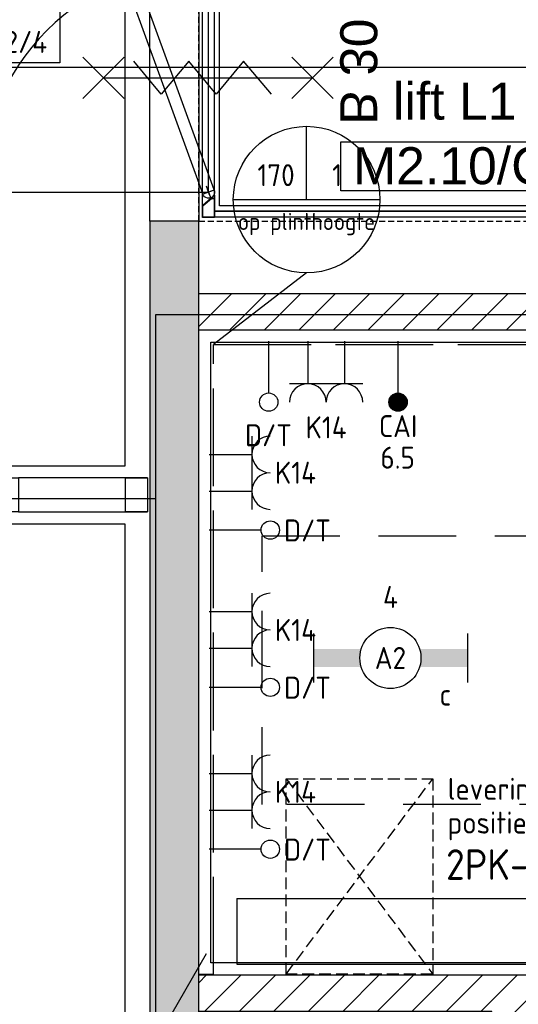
# Model space of a CAD drawing. Header units: millimetres. Extents: x -38032 to 104346, y -31182 to 78566.
# Tile 35 of 213: x 12502 to 14543, y 18488 to 22519. Entities that reach past the tile are written whole.
import ezdxf
from ezdxf.enums import TextEntityAlignment as Align

# ---------------------------------------------------------------- set-up
doc = ezdxf.new("R2010")
doc.units = ezdxf.units.MM
doc.header["$LTSCALE"] = 100
doc.set_wipeout_variables(frame=1)
for name, pattern in [('E_GOOT3', [5, 4, -1]), ('HIDDEN2', [4.7625, 3.175, -1.5875]), ('PHANTOM', [63.5, 31.75, -6.35, 6.35, -6.35, 6.35, -6.35]), ('STYLE_02', [0.694425, 0.48607, -0.208355]), ('STYLE_14', [0.369094, 0.246063, -0.123031])]:
    doc.linetypes.add(name, pattern=pattern)
for name, color, linetype in [('AB$1A---_ATTRIB035', 8, 'Continuous'), ('AL$1A---_ALGEMEEN', 8, 'Continuous'), ('AM$1A---_ARCERING', 8, 'Continuous'), ('AT$1A---_TEKST100', 8, 'Continuous'), ('BOUWKUNDIG', 8, 'Continuous'), ('Data', 4, 'Continuous'), ('EL6131--_KG', 3, 'Continuous'), ('EL6131--_WG', 3, 'Continuous'), ('EL6222--', 3, 'Continuous'), ('EL6311--', 3, 'Continuous'), ('EL6431--', 3, 'Continuous'), ('EL6441--', 3, 'Continuous'), ('EM6131--', 1, 'Continuous'), ('Kastenscheiding', 4, 'PHANTOM'), ('LICHT_TEXT018', 1, 'Continuous'), ('versterkte strook', 7, 'Continuous')]:
    doc.layers.add(name, color=color, linetype=linetype)
doc.styles.add('Arial', font='ARIAL.TTF')
doc.styles.add('BURO-018', font='iso.shx', dxfattribs={"height": 90})
doc.styles.add('BURO-025', font='ISO.shx', dxfattribs={"height": 125})
doc.styles.get("Standard").update_dxf_attribs({"font": 'iso.shx'})
pattern_1 = [(45, (-987935.49, -175784.82), (70.710678, -70.710678), [])]

# ---------------------------------------------------------------- blocks, each defined once
blk = doc.blocks.new('1115B6630')
at = {"color": 0}
for p, q in [((-6.3, 2), (-6.3, -2)), ((6.3, 2), (6.3, -2))]:
    blk.add_line(p, q, dxfattribs=at)
at = {"color": 0, "linetype": 'Continuous'}
blk.add_circle((0, 0), 2.5, dxfattribs=at)
at = {"color": 0}
for points in [[(-2.5, 0.75), (-6.3, 0.75), (-2.5, -0.75), (-6.3, -0.75)], [(2.5, 0.75), (6.3, 0.75), (2.5, -0.75), (6.3, -0.75)]]:
    blk.add_solid(points, dxfattribs=at)
at = {"color": 0, "linetype": 'Continuous', "style": 'BURO-018'}
for tag, p in [('E_GKAST', (0, 8)), ('E_GROEP', (0, 5)), ('E_SGROEP', (4.5, 5)), ('E_ARMCODE', (0, 0)), ('E_SLET', (4.5, -3))]:
    blk.add_attdef(tag, text='', height=1.8, dxfattribs=at).set_placement(p, align=Align.MIDDLE)
blk = doc.blocks.new('110802A')
at = {"color": 0, "linetype": 'Continuous'}
blk.add_line((0, 5.25), (0, 1), dxfattribs=at)
at = {"color": 0, "linetype": 'Continuous', "const_width": 0.75}
blk.add_lwpolyline([(-0.375, 6, 1), (0.375, 6, 1)], format="xyb", close=True, dxfattribs=at)
at = {"color": 0, "linetype": 'Continuous'}
blk.add_circle((0, 6), 0.75, dxfattribs=at)
at = {"color": 0, "linetype": 'Continuous', "style": 'BURO-018'}
for tag, p in [('E_TEXT2', (0, 9)), ('E_TEXT1', (3.5, 6))]:
    blk.add_attdef(tag, text='', height=1.8, dxfattribs=at).set_placement(p, align=Align.MIDDLE)
at = {"color": 0, "linetype": 'Continuous', "style": 'BURO-018', "flags": 1}
blk.add_attdef('E_MATCODE', text='', height=1.8, dxfattribs=at).set_placement((0, 0), align=Align.MIDDLE)
blk = doc.blocks.new('patchkast')
at = {"layer": 'Data', "linetype": 'STYLE_02'}
for p, q in [((-800, 0), (-800, 600)), ((-800, 600), (0, 600)), ((0, 0), (-800, 600)), ((-800, 0), (0, 600)), ((0, 600), (0, 0)), ((0, 0), (-800, 0))]:
    blk.add_line(p, q, dxfattribs=at)
blk = doc.blocks.new('E-GK-GTC-10E3C')
at = {"color": 0, "linetype": 'Continuous'}
for p, q in [((-0.5, 135), (0.5, 135)), ((-0.5, -135), (0.5, -135))]:
    blk.add_line(p, q, dxfattribs=at)
blk = doc.blocks.new('E-GK-END-10E')
at = {"color": 0, "linetype": 'Continuous'}
blk.add_line((0, 135), (0, -135), dxfattribs=at)
blk = doc.blocks.new('E00126')
at = {"color": 0, "linetype": 'Continuous'}
for p, q in [((-3, 4.5), (3, 4.5)), ((-1.5, 1), (-1.5, 4.5)), ((1.5, 1), (1.5, 4.5))]:
    blk.add_line(p, q, dxfattribs=at)
for centre in [(-1.5, 6), (1.5, 6)]:
    blk.add_arc(centre, 1.5, 180, 0, dxfattribs=at)
at = {"color": 0, "linetype": 'Continuous', "style": 'BURO-018'}
for tag, p in [('E_GKAST', (0, 11.5)), ('E_GROEP', (0, 8.5)), ('E_SGROEP', (4.5, 8.5))]:
    blk.add_attdef(tag, text='', height=1.8, dxfattribs=at).set_placement(p, align=Align.MIDDLE)
at = {"color": 0, "linetype": 'Continuous', "style": 'BURO-018', "flags": 1}
for tag, p in [('E_VERMCODE', (13, 8.5)), ('E_MATCODE', (0, 0))]:
    blk.add_attdef(tag, text='', height=1.8, dxfattribs=at).set_placement(p, align=Align.MIDDLE)
blk = doc.blocks.new('E00139')
at = {"color": 0, "linetype": 'Continuous'}
blk.add_line((0, 5.25), (0, 1), dxfattribs=at)
blk.add_circle((0, 6), 0.75, dxfattribs=at)
at = {"color": 7, "style": 'BURO-018'}
for tag, p in [('E_COMMENT1', (0, 12)), ('E_DCOM1', (0, 9))]:
    blk.add_attdef(tag, text='', height=1.8, dxfattribs=at).set_placement(p, align=Align.MIDDLE)
at = {"color": 0, "style": 'BURO-018'}
blk.add_attdef('E_TEXT1', text='', height=1.8, dxfattribs=at).set_placement((2.5, 6), align=Align.MIDDLE)
at = {"color": 0, "linetype": 'Continuous', "style": 'BURO-018', "flags": 1}
blk.add_attdef('E_MATCODE', text='', height=1.8, dxfattribs=at).set_placement((0, 0), align=Align.MIDDLE)
blk = doc.blocks.new('E00098')
at = {"color": 0, "linetype": 'Continuous'}
blk.add_line((0, 0), (-5, -8.66), dxfattribs=at)
blk.add_lwpolyline([(-5, -8.66, 0, 1, 0), (-3.5, -6.062, 1, 1, 0)], format="xyseb", dxfattribs=at)
blk = doc.blocks.new('E00103')
at = {"color": 0, "linetype": 'Continuous'}
for p, q in [((0, 6), (0, 12)), ((-6, 6), (6, 6))]:
    blk.add_line(p, q, dxfattribs=at)
blk.add_circle((0, 6), 6, dxfattribs=at)
at = {"color": 0, "linetype": 'Continuous', "style": 'BURO-018'}
for tag, p in [('E_TEXT1', (-2.5, 8)), ('E_TEXT3', (2.5, 8)), ('E_TEXT6', (0, 4))]:
    blk.add_attdef(tag, text='', height=1.8, dxfattribs=at).set_placement(p, align=Align.MIDDLE)
blk = doc.blocks.new('ruimtenummer')
at = {"layer": 'AL$1A---_ALGEMEEN', "color": 0, "flags": 1}
for tag, p in [('peil', (-450, -397.1)), ('onderdeel', (-450, -669.8))]:
    blk.add_attdef(tag, p, '', height=151.5, dxfattribs=at)
at = {"color": 0}
blk.add_wipeout([(-450, 100), (450, 100), (450, -100), (-450, -100)], dxfattribs=at).dxf.layer = 'AL$1A---_ALGEMEEN'
at = {"layer": 'AL$1A---_ALGEMEEN', "color": 0}
blk.add_lwpolyline([(-450, 100), (450, 100), (450, -100), (-450, -100)], close=True, dxfattribs=at)
at = {"layer": 'AL$1A---_ALGEMEEN', "color": 0, "style": 'Arial'}
blk.add_attdef('ruimtenummer', text='', height=151.5, dxfattribs=at).set_placement((0, 78), align=Align.TOP_CENTER)
blk = doc.blocks.new('Group-71')
at = {"layer": 'AL$1A---_ALGEMEEN', "color": 0}
for p, q in [((-97.5, 382.003125), (127.5, 157.003125)), ((-97.5, 157.003125), (127.5, 382.003125))]:
    blk.add_line(p, q, dxfattribs=at)
at = {"layer": 'AL$1A---_ALGEMEEN', "color": 0, "flags": 1}
blk.add_attdef('B60_30', (-97.5, 157.003125), '', height=0.2, dxfattribs=at)
blk = doc.blocks.new('Group-72')
at = {"layer": 'AL$1A---_ALGEMEEN', "color": 0}
for p, q in [((-97.5, -757.809375), (127.5, -982.809375)), ((-97.5, -982.809375), (127.5, -757.809375))]:
    blk.add_line(p, q, dxfattribs=at)
at = {"layer": 'AL$1A---_ALGEMEEN', "color": 0, "flags": 1}
blk.add_attdef('B60_30', (-97.5, -982.809375), '', height=0.2, dxfattribs=at)
blk = doc.blocks.new('wbdbo 30 zelfsl')
at = {"layer": 'AL$1A---_ALGEMEEN', "color": 0}
blk.add_line((15, -870.3), (15, 269.5), dxfattribs=at)
blk.add_lwpolyline([(-75, 45.3), (105, -106.5), (-75, -256.1), (105, -405.7), (-75, -555.2), (105, -704.7)], dxfattribs=at)
for name in ['Group-71', 'Group-72']:
    blk.add_blockref(name, (0, 0), dxfattribs=at)
at = {"layer": 'AT$1A---_TEKST100', "style": 'Arial'}
for s, p in [('R ', (15, -955.7)), ('30', (15, -1199.2))]:
    blk.add_text(s, height=151.52, dxfattribs=at).set_placement(p, align=Align.BOTTOM_CENTER)
blk = doc.blocks.new('32x_hout-mk 819-p')
at = {"color": 0}
for points in [[(529.5, -139), (10.8, -139), (10.8, 0), (529.5, 0)], [(2522.5, -139), (3051.1, -139), (3051.1, 0), (2522.5, 0)]]:
    blk.add_wipeout(points, dxfattribs=at).dxf.layer = 'AL$1A---_ALGEMEEN'
at = {"layer": 'AL$1A---_ALGEMEEN', "color": 0}
for points in [[(529.5, -139), (10.8, -139), (10.8, 0), (529.5, 0)], [(2522.5, -139), (3051.1, -139), (3051.1, 0), (2522.5, 0)]]:
    blk.add_lwpolyline(points, close=True, dxfattribs=at)
at = {"color": 0}
for points in [[(10.8, 0), (100.8, 0), (100.8, -139), (10.8, -139)], [(619.5, 0), (529.5, 0), (529.5, -139), (619.5, -139)], [(2432.5, 0), (2522.5, 0), (2522.5, -139), (2432.5, -139)], [(2960.8, 0), (3050.8, 0), (3050.8, -139), (2960.8, -139)]]:
    blk.add_wipeout(points, dxfattribs=at).dxf.layer = 'AL$1A---_ALGEMEEN'
at = {"layer": 'AL$1A---_ALGEMEEN', "color": 0}
for points in [[(10.8, 0), (100.8, 0), (100.8, -139), (10.8, -139)], [(619.5, 0), (529.5, 0), (529.5, -139), (619.5, -139)], [(2432.5, 0), (2522.5, 0), (2522.5, -139), (2432.5, -139)], [(2960.8, 0), (3050.8, 0), (3050.8, -139), (2960.8, -139)]]:
    blk.add_lwpolyline(points, close=True, dxfattribs=at)
at = {"color": 0}
blk.add_wipeout([(1527.5, 0), (2457.5, 0), (2457.5, -40), (1527.5, -40)], dxfattribs=at).dxf.layer = 'AL$1A---_ALGEMEEN'
at = {"layer": 'AL$1A---_ALGEMEEN', "color": 0}
blk.add_line((2457.5, -1.1), (2457.5, 928.9), dxfattribs=at)
blk.add_lwpolyline([(1527.5, 0), (2457.5, 0), (2457.5, -40), (1527.5, -40)], close=True, dxfattribs=at)
blk.add_arc((2457.5, -1.1), 930, 90, 179.9313, dxfattribs=at)
at = {"layer": 'AL$1A---_ALGEMEEN', "color": 0, "xscale": -1, "rotation": 180}
blk.add_blockref('wbdbo 30 zelfsl', (1508.9, -490.1), dxfattribs=at)
at = {"color": 0}
blk.add_wipeout([(1524.5, 0), (594.5, 0), (594.5, -40), (1524.5, -40)], dxfattribs=at).dxf.layer = 'AL$1A---_ALGEMEEN'
at = {"layer": 'AL$1A---_ALGEMEEN', "color": 0}
blk.add_line((594.5, -1.1), (594.5, 928.9), dxfattribs=at)
blk.add_lwpolyline([(1524.5, 0), (594.5, 0), (594.5, -40), (1524.5, -40)], close=True, dxfattribs=at)
blk.add_arc((594.5, -1.1), 930, 0.0687, 90, dxfattribs=at)
blk = doc.blocks.new('tekst 12 pts')
at = {"layer": 'AL$1A---_ALGEMEEN', "color": 0, "style": 'Arial'}
blk.add_attdef('naam_ruimte', text='', height=151.5, dxfattribs=at).set_placement((0, -41.1), align=Align.TOP_CENTER)
at = {"layer": 'AL$1A---_ALGEMEEN', "color": 0, "flags": 1}
for tag, p in [('oppervlakte', (-264.6, -1003)), ('stramiennummer', (-264.6, -1275.7))]:
    blk.add_attdef(tag, p, '', height=151.5, dxfattribs=at)
blk = doc.blocks.new('V_gg2000')
at = {"layer": 'AL$1A---_ALGEMEEN', "color": 0}
blk.add_lwpolyline([(-1000, 0), (1000, 0), (1000, -25), (-1000, -25)], close=True, dxfattribs=at)
blk = doc.blocks.new('A0FRONT1160')
at = {"layer": 'AL$1A---_ALGEMEEN', "color": 0}
for p, q in [((-580, 0), (-580, -50)), ((-488, 0), (-580, 0)), ((-488, 0), (-488, -1.5)), ((454, -1.5), (454, 0)), ((580, 0), (454, 0)), ((580, -50), (580, 0)), ((-578, -1.5), (-578, -48)), ((578, -1.5), (-578, -1.5)), ((-502.5, -12.3), (-531.8, -47.3)), ((-500.9, -13.6), (-530.3, -48.6)), ((-502, -11), (-502, -1.5)), ((-500, -11), (-500, -1.5)), ((-499.4, -16.1), (-450.6, -33.9)), ((-486.3, -20.9), (-463.7, -29.1)), ((-483.9, -49.4), (-466.1, -0.6)), ((-470.9, -13.7), (-479.1, -36.3)), ((-466.4, -1.5), (394.3, -314.8)), ((450, -46), (450, -5.5)), ((452, -46), (452, -6.5)), ((470, -3.5), (455, -3.5)), ((470, -3.5), (470, -1.5)), ((578, -48), (578, -1.5)), ((-580, -50), (580, -50)), ((-578, -48), (-533.3, -48)), ((377.2, -361.8), (-483.6, -48.5)), ((454, -48), (578, -48)), ((398.1, -316.2), (381.7, -361.3)), ((399.9, -316.9), (383.5, -362)), ((398.1, -316.2), (399.9, -316.9)), ((324.8, -348), (309.7, -396.7)), ((326.5, -343.3), (324.8, -348)), ((362.3, -361.7), (342.6, -408.6)), ((362.3, -361.7), (364.1, -357)), ((384, -366.4), (394.4, -370.2)), ((384.7, -364.5), (395.1, -368.3)), ((395.1, -368.3), (394.4, -370.2))]:
    blk.add_line(p, q, dxfattribs=at)
for centre, radius, start, end in [((-475, -25), 25, 70, 250), ((-504, -11), 2, 320, 360), ((-504, -11), 4, 320, 360), ((454, -5.5), 4, 90, 180), ((455, -6.5), 3, 90, 180), ((-533.3, -46), 2, 270, 320), ((-533.3, -46), 4, 270, 320), ((454, -46), 4, 180, 270), ((454, -46), 2, 180, 270), ((392.9, -318.6), 4, 340, 70), ((378.6, -358), 4, 250, 340), ((385.4, -362.6), 4, 160, 250), ((385.4, -362.6), 2, 160, 250), ((326.4, -401.8), 17.5, 162.8378, 337.1622)]:
    blk.add_arc(centre, radius, start, end, dxfattribs=at)
blk = doc.blocks.new('V_gg1160')
at = {"layer": 'AL$1A---_ALGEMEEN', "color": 0}
blk.add_lwpolyline([(-580, 0), (580, 0), (580, -25), (-580, -25)], close=True, dxfattribs=at)
blk = doc.blocks.new('A-ELPIL')
at = {"layer": 'AL$1A---_ALGEMEEN', "color": 0}
for p, q in [((-73, 7), (-26, 100.9)), ((-26, 100.9), (18.9, -71.6)), ((-64, 2.5), (-29, 72.7)), ((-29, 72.7), (16, -99.9)), ((-73, 7), (-64, 2.5)), ((73.3, 25.9), (30.2, -15.3)), ((73.3, 25.9), (66.1, -33.3)), ((16, -99.9), (52.6, -26.6)), ((18.9, -71.6), (43.7, -22.1)), ((30.2, -15.3), (66.1, -33.3))]:
    blk.add_line(p, q, dxfattribs=at)
blk = doc.blocks.new('1000x1980')
at = {"layer": 'AL$1A---_ALGEMEEN', "color": 0}
for p, q in [((1050, 0), (-1050, 0)), ((-1050, -1.5), (-1050, 0)), ((1050, -215), (1050, 0)), ((-1050, -215), (-1050, -1.5)), ((-1050, -215), (-1050, -4)), ((-1050, -212), (-1050, -4.5)), ((-1000, -215), (-1050, -215)), ((-1000, -1348), (-1000, -215)), ((1000, -1348), (1000, -215)), ((1050, -215), (1000, -215)), ((1000, -238.5), (1000, -216.5)), ((1000, -242), (1000, -217)), ((1005, -215), (1047, -215)), ((-1000, -243), (1000, -243)), ((-980, -1326.5), (-980, -261.5)), ((980, -261.5), (-980, -261.5)), ((-333, -341.5), (-333, -261.5)), ((333, -341.5), (333, -261.5)), ((980, -1326.5), (980, -261.5)), ((980, -341.5), (-980, -341.5)), ((-922, -341.5), (-925.9, -356)), ((-925.9, -356), (-774.7, -396.5)), ((-922, -341.5), (-772.8, -381.5)), ((922, -341.5), (772.8, -381.5)), ((925.9, -356), (774.7, -396.5)), ((922, -341.5), (925.9, -356)), ((774.7, -396.5), (-774.7, -396.5)), ((772.8, -381.5), (-772.8, -381.5)), ((980, -1326.5), (-980, -1326.5)), ((1000, -1348), (-1000, -1348))]:
    blk.add_line(p, q, dxfattribs=at)
for centre in [(-200, -311.5), (-100, -311.5), (0, -311.5), (100, -311.5), (200, -311.5)]:
    blk.add_circle(centre, 20, dxfattribs=at)
blk = doc.blocks.new('Well-for-1000x1980')
at = {"layer": 'AL$1A---_ALGEMEEN', "color": 0, "linetype": 'STYLE_14'}
for p, q in [((-1065, 0), (1065, 0)), ((-1065, -1405), (-1065, 0)), ((1065, 0), (1065, -1405)), ((-1065, -1405), (1065, -1405))]:
    blk.add_line(p, q, dxfattribs=at)
blk = doc.blocks.new('Group-4')
at = {"layer": 'AL$1A---_ALGEMEEN', "color": 0}
for p, q in [((-84.4, 511.8), (84.4, 343.1)), ((-84.4, 343.1), (84.4, 511.8))]:
    blk.add_line(p, q, dxfattribs=at)
at = {"layer": 'AL$1A---_ALGEMEEN', "color": 0, "flags": 1}
blk.add_attdef('B60_30', (-84.4, 343.1), '', height=0.2, dxfattribs=at)
blk = doc.blocks.new('Group-5')
at = {"layer": 'AL$1A---_ALGEMEEN', "color": 0}
for p, q in [((-84.4, -343.1), (84.4, -511.8)), ((-84.4, -511.8), (84.4, -343.1))]:
    blk.add_line(p, q, dxfattribs=at)
at = {"layer": 'AL$1A---_ALGEMEEN', "color": 0, "flags": 1}
blk.add_attdef('B60_30', (-84.4, -511.8), '', height=0.2, dxfattribs=at)
blk = doc.blocks.new('65-wbdbo 30 zelfsl')
at = {"layer": 'AL$1A---_ALGEMEEN', "color": 0}
blk.add_line((0, -427.4), (0, 427.4), dxfattribs=at)
blk.add_lwpolyline([(-67.5, 259.3), (67.5, 145.4), (-67.5, 33.3), (67.5, -78.9), (-67.5, -191.1), (67.5, -303.2)], dxfattribs=at)
for name in ['Group-4', 'Group-5']:
    blk.add_blockref(name, (0, 0), dxfattribs=at)
at = {"layer": 'AT$1A---_TEKST100', "style": 'Arial'}
blk.add_text('B 30', height=151.52, dxfattribs=at).set_placement((24.8, 692.8), align=Align.TOP_CENTER)
blk = doc.blocks.new('Group-155')
at = {"layer": 'AL$1A---_ALGEMEEN', "color": 0, "flags": 128}
blk.add_lwpolyline([(-43086, -5824.6, 0.414214), (-44021.4, -6760), (-43086, -6760), (-43086, -5824.6)], format="xyb", close=True, dxfattribs=at)
at = {"layer": 'AL$1A---_ALGEMEEN', "color": 0}
for name, p in [('Well-for-1000x1980', (-42061, -5475)), ('1000x1980', (-42061, -5490)), ('A-ELPIL', (-43010.8, -5611.1)), ('V_gg2000', (-42061, -6838))]:
    blk.add_blockref(name, p, dxfattribs=at)
at = {"layer": 'AL$1A---_ALGEMEEN', "color": 0, "xscale": -1, "rotation": 270}
for name, p in [('A0FRONT1160', (-43061, -6285)), ('65-wbdbo 30 zelfsl', (-43088.2, -6292.3))]:
    blk.add_blockref(name, p, dxfattribs=at)
at = {"layer": 'AL$1A---_ALGEMEEN', "color": 0, "rotation": 90}
blk.add_blockref('V_gg1160', (-41061, -6285), dxfattribs=at)
blk = doc.blocks.new('200254 W 212 3 04-12-2007')
at = {"layer": 'AM$1A---_ARCERING', "linetype": 'Continuous', "lineweight": 0}
blk.add_hatch(color=256, dxfattribs=at).paths.add_polyline_path([(-22963, -10462.6), (-22963, -3292.6), (-23163, -3292.6), (-23163, -3587.6), (-23163, -10462.6), (-23314, -10462.6), (-23314, -10912.6), (-22864, -10912.6), (-22864, -10462.6)])
at = {"layer": 'AM$1A---_ARCERING', "linetype": 'Continuous', "lineweight": 5}
h = blk.add_hatch(dxfattribs=at)
h.set_pattern_fill('KALKZANDSTEEN', color=256, scale=50, style=0, pattern_type=2)
h.set_pattern_definition(pattern_1)
h.paths.add_polyline_path([(-19444, -5000.6), (-19594, -5000.6), (-19594, -3737.6), (-22962.9, -3737.6), (-22962.9, -3587.6), (-19444, -3587.6)])
h = blk.add_hatch(dxfattribs=at)
h.set_pattern_fill('KALKZANDSTEEN', color=256, scale=50, style=0, pattern_type=2)
h.set_pattern_definition(pattern_1)
h.paths.add_polyline_path([(-19444, -6527.6), (-21613, -6527.6), (-21613, -9352.6), (-22963, -9352.6), (-22963, -9202.6), (-21763, -9202.6), (-21763, -6527.6), (-22963, -6527.6), (-22963, -6377.6), (-19594, -6377.6), (-19594, -6080.6), (-19444, -6080.6)])
at = {"layer": 'AL$1A---_ALGEMEEN'}
for points in [[(-23163, -1887.6), (-22963, -1887.6), (-22963, -3292.6), (-23163, -3292.6)], [(-22963, -10462.6), (-22963, -3292.6), (-23163, -3292.6), (-23163, -3587.6), (-23163, -10462.6), (-23314, -10462.6), (-23314, -10912.6), (-22864, -10912.6), (-22864, -10462.6)], [(-19444, -5000.6), (-19594, -5000.6), (-19594, -3737.6), (-22962.9, -3737.6), (-22962.9, -3587.6), (-19444, -3587.6)], [(-22913, -3787.6), (-19644, -3787.6), (-19644, -6327.6), (-22913, -6327.6)], [(-19444, -6527.6), (-21613, -6527.6), (-21613, -9352.6), (-22963, -9352.6), (-22963, -9202.6), (-21763, -9202.6), (-21763, -6527.6), (-22963, -6527.6), (-22963, -6377.6), (-19594, -6377.6), (-19594, -6080.6), (-19444, -6080.6)]]:
    blk.add_lwpolyline(points, close=True, dxfattribs=at)
ref = blk.add_blockref('tekst 12 pts', (-21915.1, -2683.6), dxfattribs=at)
ref.add_attrib('naam_ruimte', 'lift L1', dxfattribs={"layer": 'AB$1A---_ATTRIB035', "height": 151.52, "style": 'Arial'}).set_placement((-21915.1, -2724.7), align=Align.TOP_CENTER)
ref = blk.add_blockref('ruimtenummer', (-21931.2, -3067.2), dxfattribs=at)
ref.add_attrib('ruimtenummer', 'M2.10/C', dxfattribs={"layer": 'AB$1A---_ATTRIB035', "height": 151.52, "style": 'Arial'}).set_placement((-21931.2, -2989.2), align=Align.TOP_CENTER)
for name, p in [('Group-155', (20163, 3587.4)), ('32x_hout-mk 819-p', (-26223.9, -4343.1))]:
    blk.add_blockref(name, p, dxfattribs=at)
for points in [[(-23244.4, -1587.8), (-23214, -1587.8), (-6946.7, -1587.8), (-6946.7, 442.4), (-25688, 442.4), (-25688, -4293.1), (-23264, -4293.1), (-23264, -1587.8)], [(-23244.4, -1587.8), (-23214, -1587.8), (-6946.7, -1587.8), (-6946.7, 442.4), (-25688, 442.4), (-25688, -4293.1), (-23264, -4293.1), (-23264, -1587.8)], [(-37220, -20187.6), (-37925, -20187.6), (-37925, -23937.6), (-32575, -23937.6), (-32575, -23337.6), (-27175, -23337.6), (-27175, -22737.6), (-23264, -22737.6), (-23264, -10942), (-23353, -10942), (-23353, -10424), (-23264, -10424), (-23264, -4532.1), (-25688, -4532.1), (-25688, -9028.6), (-25833, -9028.6), (-26219, -9028.6), (-26969, -9028.6), (-26969, -14617.6), (-37220, -14617.6)]]:
    blk.add_lwpolyline(points, close=True, dxfattribs=at)

msp = doc.modelspace()

# ---------------------------------------------------------------- block references
at = {"layer": 'BOUWKUNDIG'}
msp.add_blockref('200254 W 212 3 04-12-2007', (36198, 24986.5), dxfattribs=at)

# ---------------------------------------------------------------- next in the draw order: linework, layer by layer
at = {"layer": 'EL6131--_WG', "linetype": 'E_GOOT3'}
for p, q in [((13235.2, 18610), (13235.2, 21250)), ((13235.2, 21250), (16254, 21250)), ((13295.2, 18610), (13295.2, 21190)), ((13295.2, 21190), (16254, 21190)), ((13295.2, 18610), (13235.2, 18610))]:
    msp.add_line(p, q, dxfattribs=at)
at = {"layer": 'EL6441--'}
msp.add_lwpolyline([(11360.4, 22772.5), (12665.6, 22772.5), (12665.6, 22342.6), (11360.4, 22342.6)], close=True, dxfattribs=at)
at = {"layer": 'EM6131--'}
msp.add_line((13676.4, 21482.8), (13295.2, 21190), dxfattribs=at)
at = {"layer": 'Kastenscheiding'}
for p, q in [((15871, 21311.7), (13057.4, 21311.7)), ((13057.4, 21311.7), (13057.4, -1455.7)), ((13057.4, 20558.3), (9743, 20558.3))]:
    msp.add_line(p, q, dxfattribs=at)
at = {"layer": 'LICHT_TEXT018', "linetype": 'HIDDEN2'}
msp.add_lwpolyline([(16294.8, 20406.2), (16294.8, 19306.2), (13494.8, 19306.2), (13494.8, 20406.2), (16294.8, 20406.2)], dxfattribs=at)
at = {"layer": 'versterkte strook'}
msp.add_line((8368.1, 22325), (81845.1, 22325), dxfattribs=at)

# ---------------------------------------------------------------- next in the draw order: block references
at = {"layer": 'EL6131--_KG', "xscale": 2717.459435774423}
msp.add_blockref('E-GK-GTC-10E3C', (14749.7, 18787.2), dxfattribs=at)
at = {"layer": 'EL6131--_KG'}
msp.add_blockref('E-GK-END-10E', (13391, 18787.2), dxfattribs=at)
at = {"layer": 'EL6222--'}
ref = msp.add_blockref('E00126', (13756.4, 21253.6), dxfattribs=dict(at, xscale=50, yscale=50, zscale=50, rotation=180))
ref.add_attrib('E_GROEP', 'K14', dxfattribs={"layer": '0', "color": 1, "linetype": 'Continuous', "height": 90, "style": 'BURO-018'}).set_placement((13756.4, 20850.3), align=Align.MIDDLE)
ref = msp.add_blockref('E00126', (13227.6, 20664.7), dxfattribs=dict(at, xscale=50, yscale=50, zscale=50, rotation=270))
ref.add_attrib('E_GROEP', 'K14', dxfattribs={"layer": '0', "color": 1, "linetype": 'Continuous', "height": 90, "style": 'BURO-018'}).set_placement((13630.9, 20664.7), align=Align.MIDDLE)
ref = msp.add_blockref('E00126', (13227.6, 20021), dxfattribs=dict(at, xscale=50, yscale=50, zscale=50, rotation=270))
ref.add_attrib('E_GROEP', 'K14', dxfattribs={"layer": '0', "color": 1, "linetype": 'Continuous', "height": 90, "style": 'BURO-018'}).set_placement((13630.9, 20021), align=Align.MIDDLE)
ref = msp.add_blockref('E00126', (13227.6, 19358.3), dxfattribs=dict(at, xscale=50, yscale=50, zscale=50, rotation=270))
ref.add_attrib('E_GROEP', 'K14', dxfattribs={"layer": '0', "color": 1, "linetype": 'Continuous', "height": 90, "style": 'BURO-018'}).set_placement((13630.9, 19358.3), align=Align.MIDDLE)
at = {"layer": 'EL6311--'}
ref = msp.add_blockref('1115B6630', (14019.8, 19906.2), dxfattribs=dict(at, xscale=50, yscale=50, zscale=50))
ref.add_attrib('E_ARMCODE', 'A2', dxfattribs={"layer": '0', "color": 1, "linetype": 'Continuous', "height": 90, "style": 'BURO-018'}).set_placement((14019.8, 19906.2), align=Align.MIDDLE)
ref.add_attrib('E_SLET', 'c', dxfattribs={"layer": '0', "color": 1, "linetype": 'Continuous', "height": 90, "style": 'BURO-018'}).set_placement((14244.8, 19756.2), align=Align.MIDDLE)
ref.add_attrib('E_GROEP', '4', dxfattribs={"layer": '0', "color": 1, "linetype": 'Continuous', "height": 90, "style": 'BURO-018'}).set_placement((14019.8, 20156.2), align=Align.MIDDLE)
at = {"layer": 'EL6431--'}
ref = msp.add_blockref('110802A', (14051, 21253.6), dxfattribs=dict(at, xscale=50, yscale=50, zscale=50, rotation=180))
ref.add_attrib('E_TEXT1', 'CAI', dxfattribs={"layer": '0', "color": 1, "linetype": 'Continuous', "height": 90, "style": 'BURO-018'}).set_placement((14051.2, 20855.5), align=Align.MIDDLE)
at = {"layer": 'EL6441--'}
ref = msp.add_blockref('E00139', (13521.5, 21253.6), dxfattribs=dict(at, xscale=50, yscale=50, zscale=50, rotation=180))
ref.add_attrib('E_TEXT1', 'D/T', dxfattribs={"layer": '0', "color": 1, "height": 90, "style": 'BURO-018'}).set_placement((13520.1, 20818.3), align=Align.MIDDLE)
ref = msp.add_blockref('E00139', (13227.6, 20429.8), dxfattribs=dict(at, xscale=50, yscale=50, zscale=50, rotation=270))
ref.add_attrib('E_TEXT1', 'D/T', dxfattribs={"layer": '0', "color": 1, "height": 90, "style": 'BURO-018'}).set_placement((13679.8, 20428.4), align=Align.MIDDLE)
ref = msp.add_blockref('E00139', (13227.6, 19786), dxfattribs=dict(at, xscale=50, yscale=50, zscale=50, rotation=270))
ref.add_attrib('E_TEXT1', 'D/T', dxfattribs={"layer": '0', "color": 1, "height": 90, "style": 'BURO-018'}).set_placement((13679.8, 19784.7), align=Align.MIDDLE)
ref = msp.add_blockref('E00139', (13227.6, 19123.4), dxfattribs=dict(at, xscale=50, yscale=50, zscale=50, rotation=270))
ref.add_attrib('E_TEXT1', 'D/T', dxfattribs={"layer": '0', "color": 1, "height": 90, "style": 'BURO-018'}).set_placement((13679.8, 19122), align=Align.MIDDLE)
at = {"layer": 'EM6131--'}
ref = msp.add_blockref('E00103', (13676.4, 21482.8), dxfattribs=dict(at, xscale=50, yscale=50, zscale=50))
ref.add_attrib('E_TEXT1', '170', dxfattribs={"layer": '0', "color": 1, "linetype": 'Continuous', "height": 90, "style": 'BURO-018'}).set_placement((13551.4, 21882.8), align=Align.MIDDLE)
ref.add_attrib('E_TEXT3', '1', dxfattribs={"layer": '0', "color": 1, "linetype": 'Continuous', "height": 90, "style": 'BURO-018'}).set_placement((13801.4, 21882.8), align=Align.MIDDLE)
ref.add_attrib('E_TEXT6', 'op plinthoogte', dxfattribs={"layer": '0', "color": 1, "linetype": 'Continuous', "height": 70, "style": 'BURO-018'}).set_placement((13676.4, 21682.8), align=Align.MIDDLE)
at = {"layer": 'EM6131--', "rotation": 270}
msp.add_blockref('patchkast', (13592.9, 18612.1), dxfattribs=at)
at = {"layer": 'EM6131--', "xscale": 50, "yscale": 50, "zscale": 50}
msp.add_blockref('E00098', (13265.2, 18695), dxfattribs=at)

# ---------------------------------------------------------------- next in the draw order: texts
at = {"layer": 'Data', "color": 2, "linetype": 'STYLE_02', "style": 'BURO-018'}
for s, p in [('levering door derden', (14254, 19325.6)), ('positie (NTB)', (14253.6, 19187.2))]:
    msp.add_text(s, height=90, dxfattribs=at).set_placement(p)
at = {"layer": 'Data', "color": 2, "style": 'BURO-025'}
msp.add_text('2PK-A01A', height=125, dxfattribs=at).set_placement((14247.2, 18998))
at = {"layer": 'EL6431--', "color": 1}
msp.add_text('6.5', height=90, dxfattribs=at).set_placement((13978.5, 20681.3))
at = {"layer": 'EL6441--', "color": 1}
msp.add_text('2e verd ruimte M2 02/4', height=90, dxfattribs=at).set_placement((11401, 22383.4))

doc.saveas('drawing.dxf')
